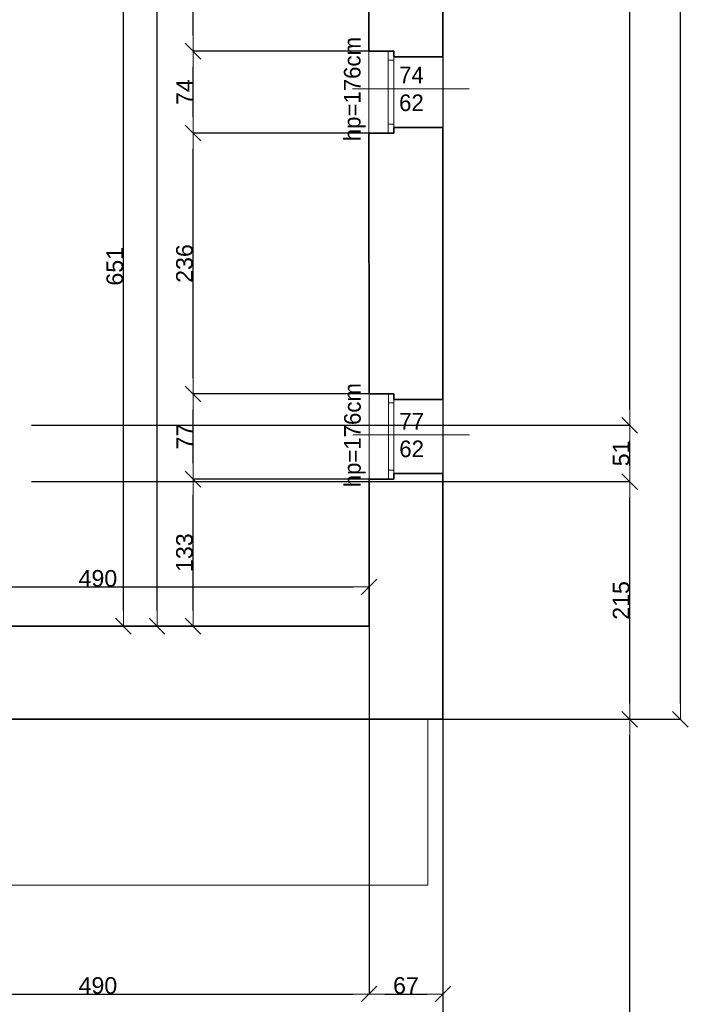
# Model space of a CAD drawing. Header units: metres. Extents: x 7506757 to 756746378, y 5735207 to 582114514.
# Tile 18 of 256: x 7554429 to 7560471, y 5789100 to 5798004. Entities that reach past the tile are written whole.
import ezdxf

# ---------------------------------------------------------------- set-up
doc = ezdxf.new("R2010")
doc.units = ezdxf.units.M
doc.header["$MEASUREMENT"] = 0
doc.header["$PDMODE"] = 2
doc.layers.get('0').update_dxf_attribs({"color": 250, "linetype": 'CONTINUOUS', "lineweight": 100, "plot": 0})
doc.layers.get('Defpoints').update_dxf_attribs({"linetype": 'CONTINUOUS'})
for name, color, linetype, lineweight in [('M_OCIANA6', 5, 'CONTINUOUS', 35), ('M_OPISY141', 7, 'CONTINUOUS', 0), ('m_umeblowanie1', 7, 'CONTINUOUS', 13), ('opis1', 7, 'CONTINUOUS', 13), ('WYMIARY', 8, 'CONTINUOUS', 13)]:
    doc.layers.add(name, color=color, linetype=linetype, lineweight=lineweight)
doc.layers.add('PWYMIAR', color=7, linetype='CONTINUOUS')
doc.styles.add('GENERATED_STYLE_1', font='arial.ttf')
doc.styles.add('GENERATED_STYLE_2', font='txt')
doc.dimstyles.new('GENERATED_STYLE__1', dxfattribs={"dimtxt": 150, "dimasz": 142.5, "dimexe": 0.18, "dimexo": 0, "dimgap": 0.09, "dimtad": 1, "dimdec": 0, "dimlfac": 0.1, "dimzin": 0, "dimdsep": 46, "dimtxsty": 'GENERATED_STYLE_1', "dimblk": 'ARROWHEAD_6', "dimblk1": 'ARROWHEAD_6', "dimblk2": 'ARROWHEAD_6', "dimcen": 0.09, "dimclrd": 251, "dimclre": 251, "dimclrt": 7, "dimazin": 0, "dimtfac": 1, "dimtdec": 4, "dimtmove": 0, "dimatfit": 3, "dimfxl": 0, "dimtolj": 1, "dimtzin": 0, "dimarcsym": 0})
doc.dimstyles.new('GENERATED_STYLE__2', dxfattribs={"dimtxt": 150, "dimasz": 142.5, "dimexe": 0.18, "dimexo": 0, "dimgap": 0.09, "dimtad": 1, "dimtih": 1, "dimtoh": 1, "dimdec": 0, "dimlfac": 0.1, "dimzin": 0, "dimdsep": 46, "dimtxsty": 'GENERATED_STYLE_1', "dimblk": 'ARROWHEAD_6', "dimblk1": 'ARROWHEAD_6', "dimblk2": 'ARROWHEAD_6', "dimcen": 0.09, "dimclrd": 251, "dimclre": 251, "dimclrt": 7, "dimazin": 0, "dimtfac": 1, "dimtdec": 4, "dimtmove": 0, "dimatfit": 3, "dimfxl": 0, "dimtolj": 1, "dimtzin": 0, "dimarcsym": 0})

# ---------------------------------------------------------------- blocks, each defined once
blk = doc.blocks.new('ARROWHEAD_6')
at = {"color": 0, "linetype": 'Continuous', "lineweight": 0}
for p, q in [((0, 0), (-1, 0)), ((-0.5, -0.5), (0.5, 0.5))]:
    blk.add_line(p, q, dxfattribs=at)
blk = doc.blocks.new('*D4051')
at = {"layer": 'Defpoints', "color": 0, "linetype": 'Continuous', "transparency": 16777216}
for p in [(7552685.7, 5799029.4), (7555366, 5799029.4), (7552685.7, 5792519.4)]:
    blk.add_point(p, dxfattribs=at)
at = {"layer": 'PWYMIAR', "color": 251, "linetype": 'Continuous', "lineweight": -2, "transparency": 16777216}
for p, q in [((7552685.7, 5799029.4), (7555366.2, 5799029.4)), ((7555366, 5792661.9), (7555366, 5798886.9)), ((7552685.7, 5792519.4), (7555366.2, 5792519.4))]:
    blk.add_line(p, q, dxfattribs=at)
at = {"layer": 'PWYMIAR', "color": 251, "linetype": 'Continuous', "lineweight": -2, "transparency": 16777216, "xscale": 142.5, "yscale": 142.5, "zscale": 142.5}
for p, rotation in [((7555366, 5799029.4), 90), ((7555366, 5792519.4), 270)]:
    blk.add_blockref('ARROWHEAD_6', p, dxfattribs=dict(at, rotation=rotation))
at = {"layer": 'PWYMIAR', "color": 7, "linetype": 'Continuous', "lineweight": 13, "transparency": 16777216, "insert": (7555289.3, 5795774.4), "char_height": 150, "attachment_point": 5, "rotation": 90, "style": 'GENERATED_STYLE_1'}
blk.add_mtext('\\A1;651', dxfattribs=at)
blk = doc.blocks.new('*D4060')
at = {"layer": 'Defpoints', "color": 0, "linetype": 'Continuous', "transparency": 16777216}
for p in [(7555670.2, 5808259.4), (7557583.9, 5808259.4), (7557585.7, 5792519.4)]:
    blk.add_point(p, dxfattribs=at)
at = {"layer": 'PWYMIAR', "color": 251, "linetype": 'Continuous', "lineweight": -2, "transparency": 16777216}
for p, q in [((7557583.9, 5808259.4), (7555670, 5808259.4)), ((7555670.2, 5792661.9), (7555670.2, 5808116.9)), ((7557585.7, 5792519.4), (7555670, 5792519.4))]:
    blk.add_line(p, q, dxfattribs=at)
at = {"layer": 'PWYMIAR', "color": 251, "linetype": 'Continuous', "lineweight": -2, "transparency": 16777216, "xscale": 142.5, "yscale": 142.5, "zscale": 142.5}
for p, rotation in [((7555670.2, 5808259.4), 90), ((7555670.2, 5792519.4), 270)]:
    blk.add_blockref('ARROWHEAD_6', p, dxfattribs=dict(at, rotation=rotation))
at = {"layer": 'PWYMIAR', "color": 7, "linetype": 'Continuous', "lineweight": 13, "transparency": 16777216, "insert": (7555593.5, 5800389.4), "char_height": 150, "attachment_point": 5, "rotation": 90, "style": 'GENERATED_STYLE_1'}
blk.add_mtext('\\A1;1574', dxfattribs=at)
blk = doc.blocks.new('*D4061')
at = {"layer": 'Defpoints', "color": 0, "linetype": 'Continuous', "transparency": 16777216}
for p in [(7555995.5, 5793849.4), (7557585.7, 5793849.4), (7557585.7, 5792519.4)]:
    blk.add_point(p, dxfattribs=at)
at = {"layer": 'PWYMIAR', "color": 251, "linetype": 'Continuous', "lineweight": -2, "transparency": 16777216}
for p, q in [((7557585.7, 5793849.4), (7555995.3, 5793849.4)), ((7555995.5, 5792661.9), (7555995.5, 5793706.9)), ((7557585.7, 5792519.4), (7555995.3, 5792519.4))]:
    blk.add_line(p, q, dxfattribs=at)
at = {"layer": 'PWYMIAR', "color": 251, "linetype": 'Continuous', "lineweight": -2, "transparency": 16777216, "xscale": 142.5, "yscale": 142.5, "zscale": 142.5}
for p, rotation in [((7555995.5, 5793849.4), 90), ((7555995.5, 5792519.4), 270)]:
    blk.add_blockref('ARROWHEAD_6', p, dxfattribs=dict(at, rotation=rotation))
at = {"layer": 'PWYMIAR', "color": 7, "linetype": 'Continuous', "lineweight": 13, "transparency": 16777216, "insert": (7555918.7, 5793184.4), "char_height": 150, "attachment_point": 5, "rotation": 90, "style": 'GENERATED_STYLE_1'}
blk.add_mtext('\\A1;133', dxfattribs=at)
blk = doc.blocks.new('*D4062')
at = {"layer": 'Defpoints', "color": 0, "linetype": 'Continuous', "transparency": 16777216}
for p in [(7555995.5, 5794619.4), (7557585.7, 5794619.4), (7557585.7, 5793849.4)]:
    blk.add_point(p, dxfattribs=at)
at = {"layer": 'PWYMIAR', "color": 251, "linetype": 'Continuous', "lineweight": -2, "transparency": 16777216}
for p, q in [((7557585.7, 5794619.4), (7555995.3, 5794619.4)), ((7555995.5, 5793991.9), (7555995.5, 5794476.9)), ((7557585.7, 5793849.4), (7555995.3, 5793849.4))]:
    blk.add_line(p, q, dxfattribs=at)
at = {"layer": 'PWYMIAR', "color": 251, "linetype": 'Continuous', "lineweight": -2, "transparency": 16777216, "xscale": 142.5, "yscale": 142.5, "zscale": 142.5}
for p, rotation in [((7555995.5, 5794619.4), 90), ((7555995.5, 5793849.4), 270)]:
    blk.add_blockref('ARROWHEAD_6', p, dxfattribs=dict(at, rotation=rotation))
at = {"layer": 'PWYMIAR', "color": 7, "linetype": 'Continuous', "lineweight": 13, "transparency": 16777216, "insert": (7555920.4, 5794234.4), "char_height": 150, "attachment_point": 5, "rotation": 90, "style": 'GENERATED_STYLE_1'}
blk.add_mtext('\\A1;77', dxfattribs=at)
blk = doc.blocks.new('*D4063')
at = {"layer": 'Defpoints', "color": 0, "linetype": 'Continuous', "transparency": 16777216}
for p in [(7555995.5, 5796979.4), (7557583.9, 5796979.4), (7557585.7, 5794619.4)]:
    blk.add_point(p, dxfattribs=at)
at = {"layer": 'PWYMIAR', "color": 251, "linetype": 'Continuous', "lineweight": -2, "transparency": 16777216}
for p, q in [((7557583.9, 5796979.4), (7555995.3, 5796979.4)), ((7555995.5, 5794761.9), (7555995.5, 5796836.9)), ((7557585.7, 5794619.4), (7555995.3, 5794619.4))]:
    blk.add_line(p, q, dxfattribs=at)
at = {"layer": 'PWYMIAR', "color": 251, "linetype": 'Continuous', "lineweight": -2, "transparency": 16777216, "xscale": 142.5, "yscale": 142.5, "zscale": 142.5}
for p, rotation in [((7555995.5, 5796979.4), 90), ((7555995.5, 5794619.4), 270)]:
    blk.add_blockref('ARROWHEAD_6', p, dxfattribs=dict(at, rotation=rotation))
at = {"layer": 'PWYMIAR', "color": 7, "linetype": 'Continuous', "lineweight": 13, "transparency": 16777216, "insert": (7555918.7, 5795799.4), "char_height": 150, "attachment_point": 5, "rotation": 90, "style": 'GENERATED_STYLE_1'}
blk.add_mtext('\\A1;236', dxfattribs=at)
blk = doc.blocks.new('*D4064')
at = {"layer": 'Defpoints', "color": 0, "linetype": 'Continuous', "transparency": 16777216}
for p in [(7555995.5, 5797719.4), (7557583.9, 5797719.4), (7557583.9, 5796979.4)]:
    blk.add_point(p, dxfattribs=at)
at = {"layer": 'PWYMIAR', "color": 251, "linetype": 'Continuous', "lineweight": -2, "transparency": 16777216}
for p, q in [((7557583.9, 5797719.4), (7555995.3, 5797719.4)), ((7555995.5, 5797121.9), (7555995.5, 5797576.9)), ((7557583.9, 5796979.4), (7555995.3, 5796979.4))]:
    blk.add_line(p, q, dxfattribs=at)
at = {"layer": 'PWYMIAR', "color": 251, "linetype": 'Continuous', "lineweight": -2, "transparency": 16777216, "xscale": 142.5, "yscale": 142.5, "zscale": 142.5}
for p, rotation in [((7555995.5, 5797719.4), 90), ((7555995.5, 5796979.4), 270)]:
    blk.add_blockref('ARROWHEAD_6', p, dxfattribs=dict(at, rotation=rotation))
at = {"layer": 'PWYMIAR', "color": 7, "linetype": 'Continuous', "lineweight": 13, "transparency": 16777216, "insert": (7555920.4, 5797349.4), "char_height": 150, "attachment_point": 5, "rotation": 90, "style": 'GENERATED_STYLE_1'}
blk.add_mtext('\\A1;74', dxfattribs=at)
blk = doc.blocks.new('*D4065')
at = {"layer": 'Defpoints', "color": 0, "linetype": 'Continuous', "transparency": 16777216}
for p in [(7555995.5, 5800059.4), (7557583.9, 5800059.4), (7557583.9, 5797719.4)]:
    blk.add_point(p, dxfattribs=at)
at = {"layer": 'PWYMIAR', "color": 251, "linetype": 'Continuous', "lineweight": -2, "transparency": 16777216}
for p, q in [((7557583.9, 5800059.4), (7555995.3, 5800059.4)), ((7555995.5, 5797861.9), (7555995.5, 5799916.9)), ((7557583.9, 5797719.4), (7555995.3, 5797719.4))]:
    blk.add_line(p, q, dxfattribs=at)
at = {"layer": 'PWYMIAR', "color": 251, "linetype": 'Continuous', "lineweight": -2, "transparency": 16777216, "xscale": 142.5, "yscale": 142.5, "zscale": 142.5}
for p, rotation in [((7555995.5, 5800059.4), 90), ((7555995.5, 5797719.4), 270)]:
    blk.add_blockref('ARROWHEAD_6', p, dxfattribs=dict(at, rotation=rotation))
at = {"layer": 'PWYMIAR', "color": 7, "linetype": 'Continuous', "lineweight": 13, "transparency": 16777216, "insert": (7555918.7, 5798889.4), "char_height": 150, "attachment_point": 5, "rotation": 90, "style": 'GENERATED_STYLE_1'}
blk.add_mtext('\\A1;234', dxfattribs=at)
blk = doc.blocks.new('*D4070')
at = {"layer": 'Defpoints', "color": 0, "linetype": 'Continuous', "transparency": 16777216}
for p in [(7557585.7, 5792874.4), (7552685.7, 5792519.4), (7557585.7, 5792519.4)]:
    blk.add_point(p, dxfattribs=at)
at = {"layer": 'PWYMIAR', "color": 251, "linetype": 'Continuous', "lineweight": -2, "transparency": 16777216}
for p, q in [((7552685.7, 5792519.4), (7552685.7, 5792874.6)), ((7552828.2, 5792874.4), (7557443.2, 5792874.4)), ((7557585.7, 5792519.4), (7557585.7, 5792874.6))]:
    blk.add_line(p, q, dxfattribs=at)
at = {"layer": 'PWYMIAR', "color": 251, "linetype": 'Continuous', "lineweight": -2, "transparency": 16777216, "xscale": 142.5, "yscale": 142.5, "zscale": 142.5, "rotation": 180}
blk.add_blockref('ARROWHEAD_6', (7552685.7, 5792874.4), dxfattribs=at)
at = {"layer": 'PWYMIAR', "color": 251, "linetype": 'Continuous', "lineweight": -2, "transparency": 16777216, "xscale": 142.5, "yscale": 142.5, "zscale": 142.5}
blk.add_blockref('ARROWHEAD_6', (7557585.7, 5792874.4), dxfattribs=at)
at = {"layer": 'PWYMIAR', "color": 7, "linetype": 'Continuous', "lineweight": 13, "transparency": 16777216, "insert": (7555135.7, 5792951.1), "char_height": 150, "attachment_point": 5, "style": 'GENERATED_STYLE_1'}
blk.add_mtext('\\A1;490', dxfattribs=at)
blk = doc.blocks.new('*D4158')
at = {"layer": 'Defpoints', "color": 0, "linetype": 'Continuous', "transparency": 16777216}
for p in [(7552685.7, 5792726.3), (7557585.7, 5792726.3), (7557585.7, 5789192.4)]:
    blk.add_point(p, dxfattribs=at)
at = {"layer": 'PWYMIAR', "color": 251, "linetype": 'Continuous', "lineweight": -2, "transparency": 16777216}
for p, q in [((7552685.7, 5792726.3), (7552685.7, 5789192.2)), ((7557585.7, 5792726.3), (7557585.7, 5789192.2)), ((7552828.2, 5789192.4), (7557443.2, 5789192.4))]:
    blk.add_line(p, q, dxfattribs=at)
at = {"layer": 'PWYMIAR', "color": 251, "linetype": 'Continuous', "lineweight": -2, "transparency": 16777216, "xscale": 142.5, "yscale": 142.5, "zscale": 142.5, "rotation": 180}
blk.add_blockref('ARROWHEAD_6', (7552685.7, 5789192.4), dxfattribs=at)
at = {"layer": 'PWYMIAR', "color": 251, "linetype": 'Continuous', "lineweight": -2, "transparency": 16777216, "xscale": 142.5, "yscale": 142.5, "zscale": 142.5}
blk.add_blockref('ARROWHEAD_6', (7557585.7, 5789192.4), dxfattribs=at)
at = {"layer": 'PWYMIAR', "color": 7, "linetype": 'Continuous', "lineweight": 13, "transparency": 16777216, "insert": (7555135.7, 5789269.1), "char_height": 150, "attachment_point": 5, "style": 'GENERATED_STYLE_1'}
blk.add_mtext('\\A1;490', dxfattribs=at)
blk = doc.blocks.new('*D4159')
at = {"layer": 'Defpoints', "color": 0, "linetype": 'Continuous', "transparency": 16777216}
for p in [(7558253.4, 5799717), (7557585.7, 5792726.3), (7558253.4, 5789192.4)]:
    blk.add_point(p, dxfattribs=at)
at = {"layer": 'PWYMIAR', "color": 251, "linetype": 'Continuous', "lineweight": -2, "transparency": 16777216}
for p, q in [((7558253.4, 5799717), (7558253.4, 5789192.2)), ((7557585.7, 5792726.3), (7557585.7, 5789192.2)), ((7557728.2, 5789192.4), (7558110.9, 5789192.4))]:
    blk.add_line(p, q, dxfattribs=at)
at = {"layer": 'PWYMIAR', "color": 251, "linetype": 'Continuous', "lineweight": -2, "transparency": 16777216, "xscale": 142.5, "yscale": 142.5, "zscale": 142.5, "rotation": 180}
blk.add_blockref('ARROWHEAD_6', (7557585.7, 5789192.4), dxfattribs=at)
at = {"layer": 'PWYMIAR', "color": 251, "linetype": 'Continuous', "lineweight": -2, "transparency": 16777216, "xscale": 142.5, "yscale": 142.5, "zscale": 142.5}
blk.add_blockref('ARROWHEAD_6', (7558253.4, 5789192.4), dxfattribs=at)
at = {"layer": 'PWYMIAR', "color": 7, "linetype": 'Continuous', "lineweight": 13, "transparency": 16777216, "insert": (7557919.6, 5789269.1), "char_height": 150, "attachment_point": 5, "style": 'GENERATED_STYLE_1'}
blk.add_mtext('\\A1;67', dxfattribs=at)
blk = doc.blocks.new('*D4160')
at = {"layer": 'Defpoints', "color": 0, "linetype": 'Continuous', "transparency": 16777216}
for p in [(7558253.4, 5791677.5), (7559941, 5791677.5), (7557585.7, 5784686.9)]:
    blk.add_point(p, dxfattribs=at)
at = {"layer": 'PWYMIAR', "color": 251, "linetype": 'Continuous', "lineweight": -2, "transparency": 16777216}
for p, q in [((7558253.4, 5791677.5), (7559941.2, 5791677.5)), ((7559941, 5784829.4), (7559941, 5791535)), ((7557585.7, 5784686.9), (7559941.2, 5784686.9))]:
    blk.add_line(p, q, dxfattribs=at)
at = {"layer": 'PWYMIAR', "color": 251, "linetype": 'Continuous', "lineweight": -2, "transparency": 16777216, "xscale": 142.5, "yscale": 142.5, "zscale": 142.5}
for p, rotation in [((7559941, 5791677.5), 90), ((7559941, 5784686.9), 270)]:
    blk.add_blockref('ARROWHEAD_6', p, dxfattribs=dict(at, rotation=rotation))
at = {"layer": 'PWYMIAR', "color": 7, "linetype": 'Continuous', "lineweight": 13, "transparency": 16777216, "insert": (7559864.3, 5788182.2), "char_height": 150, "attachment_point": 5, "rotation": 90, "style": 'GENERATED_STYLE_1'}
blk.add_mtext('\\A1;699', dxfattribs=at)
blk = doc.blocks.new('*D4161')
at = {"layer": 'Defpoints', "color": 0, "linetype": 'Continuous', "transparency": 16777216}
for p in [(7554535.7, 5793826.9), (7559941, 5793826.9), (7558253.4, 5791677.5)]:
    blk.add_point(p, dxfattribs=at)
at = {"layer": 'PWYMIAR', "color": 251, "linetype": 'Continuous', "lineweight": -2, "transparency": 16777216}
for p, q in [((7554535.7, 5793826.9), (7559941.2, 5793826.9)), ((7559941, 5791820), (7559941, 5793684.4)), ((7558253.4, 5791677.5), (7559941.2, 5791677.5))]:
    blk.add_line(p, q, dxfattribs=at)
at = {"layer": 'PWYMIAR', "color": 251, "linetype": 'Continuous', "lineweight": -2, "transparency": 16777216, "xscale": 142.5, "yscale": 142.5, "zscale": 142.5}
for p, rotation in [((7559941, 5793826.9), 90), ((7559941, 5791677.5), 270)]:
    blk.add_blockref('ARROWHEAD_6', p, dxfattribs=dict(at, rotation=rotation))
at = {"layer": 'PWYMIAR', "color": 7, "linetype": 'Continuous', "lineweight": 13, "transparency": 16777216, "insert": (7559864.3, 5792752.2), "char_height": 150, "attachment_point": 5, "rotation": 90, "style": 'GENERATED_STYLE_1'}
blk.add_mtext('\\A1;215', dxfattribs=at)
blk = doc.blocks.new('*D4162')
at = {"layer": 'Defpoints', "color": 0, "linetype": 'Continuous', "transparency": 16777216}
for p in [(7554535.7, 5794336.9), (7559941, 5794336.9), (7554535.7, 5793826.9)]:
    blk.add_point(p, dxfattribs=at)
at = {"layer": 'PWYMIAR', "color": 251, "linetype": 'Continuous', "lineweight": -2, "transparency": 16777216}
for p, q in [((7554535.7, 5794336.9), (7559941.2, 5794336.9)), ((7559941, 5793969.4), (7559941, 5794194.4)), ((7554535.7, 5793826.9), (7559941.2, 5793826.9))]:
    blk.add_line(p, q, dxfattribs=at)
at = {"layer": 'PWYMIAR', "color": 251, "linetype": 'Continuous', "lineweight": -2, "transparency": 16777216, "xscale": 142.5, "yscale": 142.5, "zscale": 142.5}
for p, rotation in [((7559941, 5794336.9), 90), ((7559941, 5793826.9), 270)]:
    blk.add_blockref('ARROWHEAD_6', p, dxfattribs=dict(at, rotation=rotation))
at = {"layer": 'PWYMIAR', "color": 7, "linetype": 'Continuous', "lineweight": 13, "transparency": 16777216, "insert": (7559864.3, 5794081.9), "char_height": 150, "attachment_point": 5, "rotation": 90, "style": 'GENERATED_STYLE_1'}
blk.add_mtext('\\A1;51', dxfattribs=at)
blk = doc.blocks.new('*D4163')
at = {"layer": 'Defpoints', "color": 0, "linetype": 'Continuous', "transparency": 16777216}
for p in [(7552685.7, 5808259.4), (7559941, 5808259.4), (7554535.7, 5794336.9)]:
    blk.add_point(p, dxfattribs=at)
at = {"layer": 'PWYMIAR', "color": 251, "linetype": 'Continuous', "lineweight": -2, "transparency": 16777216}
for p, q in [((7552685.7, 5808259.4), (7559941.2, 5808259.4)), ((7559941, 5794479.4), (7559941, 5808116.9)), ((7554535.7, 5794336.9), (7559941.2, 5794336.9))]:
    blk.add_line(p, q, dxfattribs=at)
at = {"layer": 'PWYMIAR', "color": 251, "linetype": 'Continuous', "lineweight": -2, "transparency": 16777216, "xscale": 142.5, "yscale": 142.5, "zscale": 142.5}
for p, rotation in [((7559941, 5808259.4), 90), ((7559941, 5794336.9), 270)]:
    blk.add_blockref('ARROWHEAD_6', p, dxfattribs=dict(at, rotation=rotation))
at = {"layer": 'PWYMIAR', "color": 7, "linetype": 'Continuous', "lineweight": 13, "transparency": 16777216, "insert": (7559864.3, 5801298.1), "char_height": 150, "attachment_point": 5, "rotation": 90, "style": 'GENERATED_STYLE_1'}
blk.add_mtext('\\A1;1392', dxfattribs=at)
blk = doc.blocks.new('*D4166')
at = {"layer": 'Defpoints', "color": 0, "linetype": 'Continuous', "transparency": 16777216}
for p in [(7558253.4, 5808967.5), (7560399.4, 5808967.5), (7558253.4, 5791677.5)]:
    blk.add_point(p, dxfattribs=at)
at = {"layer": 'PWYMIAR', "color": 251, "linetype": 'Continuous', "lineweight": -2, "transparency": 16777216}
for p, q in [((7558253.4, 5808967.5), (7560399.5, 5808967.5)), ((7560399.4, 5791820), (7560399.4, 5808825)), ((7558253.4, 5791677.5), (7560399.5, 5791677.5))]:
    blk.add_line(p, q, dxfattribs=at)
at = {"layer": 'PWYMIAR', "color": 251, "linetype": 'Continuous', "lineweight": -2, "transparency": 16777216, "xscale": 142.5, "yscale": 142.5, "zscale": 142.5}
for p, rotation in [((7560399.4, 5808967.5), 90), ((7560399.4, 5791677.5), 270)]:
    blk.add_blockref('ARROWHEAD_6', p, dxfattribs=dict(at, rotation=rotation))
at = {"layer": 'PWYMIAR', "color": 7, "linetype": 'Continuous', "lineweight": 13, "transparency": 16777216, "insert": (7560322.7, 5800322.5), "char_height": 150, "attachment_point": 5, "rotation": 90, "style": 'GENERATED_STYLE_1'}
blk.add_mtext('\\A1;1729', dxfattribs=at)
blk = doc.blocks.new('*D4182')
at = {"layer": 'Defpoints', "color": 0, "linetype": 'Continuous', "transparency": 16777216}
for p in [(7549523.4, 5791677.5), (7558253.4, 5791677.5), (7558253.4, 5788596.3)]:
    blk.add_point(p, dxfattribs=at)
at = {"layer": 'PWYMIAR', "color": 251, "linetype": 'Continuous', "lineweight": -2, "transparency": 16777216}
for p, q in [((7549523.4, 5791677.5), (7549523.4, 5788596.1)), ((7558253.4, 5791677.5), (7558253.4, 5788596.1)), ((7549665.9, 5788596.3), (7558110.9, 5788596.3))]:
    blk.add_line(p, q, dxfattribs=at)
at = {"layer": 'PWYMIAR', "color": 251, "linetype": 'Continuous', "lineweight": -2, "transparency": 16777216, "xscale": 142.5, "yscale": 142.5, "zscale": 142.5, "rotation": 180}
blk.add_blockref('ARROWHEAD_6', (7549523.4, 5788596.3), dxfattribs=at)
at = {"layer": 'PWYMIAR', "color": 251, "linetype": 'Continuous', "lineweight": -2, "transparency": 16777216, "xscale": 142.5, "yscale": 142.5, "zscale": 142.5}
blk.add_blockref('ARROWHEAD_6', (7558253.4, 5788596.3), dxfattribs=at)
at = {"layer": 'PWYMIAR', "color": 7, "linetype": 'Continuous', "lineweight": 13, "transparency": 16777216, "insert": (7553888.4, 5788673), "char_height": 150, "attachment_point": 5, "style": 'GENERATED_STYLE_1'}
blk.add_mtext('\\A1;873', dxfattribs=at)

msp = doc.modelspace()

# ---------------------------------------------------------------- linework, layer by layer
at = {"layer": 'M_OCIANA6'}
for p, q in [((7558253.4, 5797669.4), (7558253.4, 5800109.4)), ((7558253.4, 5794569.4), (7558253.4, 5797029.4)), ((7558253.4, 5791677.5), (7558253.4, 5793899.4)), ((7551555.5, 5791677.5), (7558253.4, 5791677.5))]:
    msp.add_line(p, q, dxfattribs=at)
at = {"layer": 'M_OCIANA6', "linetype": 'Continuous'}
for p, q in [((7557583.9, 5800059.4), (7557583.9, 5797719.4)), ((7557583.9, 5797719.4), (7557808.9, 5797719.4)), ((7557808.9, 5797669.4), (7557808.9, 5797719.4)), ((7557808.9, 5797669.4), (7558253.4, 5797669.4)), ((7557583.9, 5796979.4), (7557585.7, 5794619.4)), ((7557583.9, 5796979.4), (7557808.9, 5796979.4)), ((7557808.9, 5796979.4), (7557808.9, 5797029.4)), ((7557808.9, 5797029.4), (7558253.4, 5797029.4)), ((7557585.7, 5794619.4), (7557810.7, 5794619.4)), ((7557810.7, 5794569.4), (7557810.7, 5794619.4)), ((7557810.7, 5794569.4), (7558253.4, 5794569.4)), ((7557585.7, 5793849.4), (7557585.7, 5792519.4)), ((7557585.7, 5793849.4), (7557810.7, 5793849.4)), ((7557810.7, 5793899.4), (7558253.4, 5793899.4)), ((7557810.7, 5793849.4), (7557810.7, 5793899.4)), ((7557585.7, 5792519.4), (7552685.7, 5792519.4))]:
    msp.add_line(p, q, dxfattribs=at)
at = {"layer": 'M_OPISY141', "linetype": 'Continuous'}
for p, q in [((7557436.2, 5797379.4), (7558491, 5797379.4)), ((7557438, 5794249.4), (7558492.9, 5794249.4))]:
    msp.add_line(p, q, dxfattribs=at)
at = {"layer": 'm_umeblowanie1', "linetype": 'Continuous'}
for p, q in [((7557583.9, 5796979.4), (7557583.9, 5797719.4)), ((7557758.9, 5796979.4), (7557758.9, 5797719.4)), ((7557808.9, 5797009.4), (7557808.9, 5797719.4)), ((7557808.9, 5797639.4), (7557758.9, 5797639.4)), ((7558253.4, 5796989.4), (7558253.4, 5797669.4)), ((7557808.9, 5797059.4), (7557758.9, 5797059.4)), ((7557585.7, 5793849.4), (7557585.7, 5794619.4)), ((7557760.7, 5793849.4), (7557760.7, 5794619.4)), ((7557810.7, 5793849.4), (7557810.7, 5794619.4)), ((7558253.4, 5793889.4), (7558253.4, 5794569.4)), ((7557810.7, 5794539.4), (7557760.7, 5794539.4)), ((7557810.7, 5793929.4), (7557760.7, 5793929.4))]:
    msp.add_line(p, q, dxfattribs=at)
at = {"layer": 'WYMIARY', "linetype": 'ByBlock'}
for p, q in [((7558118.6, 5790177.5), (7558118.6, 5791677.5)), ((7549523.4, 5790177.5), (7558118.6, 5790177.5))]:
    msp.add_line(p, q, dxfattribs=at)

# ---------------------------------------------------------------- texts
at = {"layer": 'opis1', "linetype": 'Continuous', "char_height": 150, "attachment_point": 3, "rotation": 90, "style": 'GENERATED_STYLE_2'}
for insert in [(7557358.9, 5797847.9), (7557360.7, 5794717.9)]:
    msp.add_mtext('{hp=176cm}', dxfattribs=dict(at, insert=insert))
at = {"layer": 'opis1', "linetype": 'Continuous', "char_height": 150, "width": 349.992, "attachment_point": 1, "style": 'GENERATED_STYLE_2'}
for s, insert, line_spacing_factor in [('{74\\P62}', (7557857.5, 5797579.6), 1.004977), ('{77\\P62}', (7557859.3, 5794447.9), 0.998384)]:
    msp.add_mtext(s, dxfattribs=dict(at, insert=insert, line_spacing_factor=line_spacing_factor))

# ---------------------------------------------------------------- dimensions: what is measured, and where the dimension line sits
at = {"layer": 'PWYMIAR', "color": 251, "linetype": 'Continuous', "lineweight": 13}
for base, p1, p2, picture, middle in [((7560399.4, 5808967.5), (7558253.4, 5791677.5), (7558253.4, 5808967.5), '*D4166', (7560322.7, 5800322.5)), ((7559941, 5808259.4), (7554535.7, 5794336.9), (7552685.7, 5808259.4), '*D4163', (7559864.3, 5801298.1)), ((7555670.2, 5808259.4), (7557585.7, 5792519.4), (7557583.9, 5808259.4), '*D4060', (7555593.5, 5800389.4)), ((7555995.5, 5800059.4), (7557583.9, 5797719.4), (7557583.9, 5800059.4), '*D4065', (7555918.7, 5798889.4)), ((7555366, 5799029.4), (7552685.7, 5792519.4), (7552685.7, 5799029.4), '*D4051', (7555289.3, 5795774.4)), ((7555995.5, 5797719.4), (7557583.9, 5796979.4), (7557583.9, 5797719.4), '*D4064', (7555920.4, 5797349.4)), ((7555995.5, 5796979.4), (7557585.7, 5794619.4), (7557583.9, 5796979.4), '*D4063', (7555918.7, 5795799.4)), ((7555995.5, 5794619.4), (7557585.7, 5793849.4), (7557585.7, 5794619.4), '*D4062', (7555920.4, 5794234.4)), ((7559941, 5794336.9), (7554535.7, 5793826.9), (7554535.7, 5794336.9), '*D4162', (7559864.3, 5794081.9)), ((7559941, 5793826.9), (7558253.4, 5791677.5), (7554535.7, 5793826.9), '*D4161', (7559864.3, 5792752.2)), ((7555995.5, 5793849.4), (7557585.7, 5792519.4), (7557585.7, 5793849.4), '*D4061', (7555918.7, 5793184.4)), ((7559941, 5791677.5), (7557585.7, 5784686.9), (7558253.4, 5791677.5), '*D4160', (7559864.3, 5788182.2))]:
    dim = msp.add_linear_dim(base=base, p1=p1, p2=p2, angle=90, dimstyle='GENERATED_STYLE__1', dxfattribs=at)
    dim.commit()
    dim.dimension.update_dxf_attribs({"geometry": picture, "text_midpoint": middle})
for base, p1, p2, picture, middle in [((7558253.4, 5789192.4), (7557585.7, 5792726.3), (7558253.4, 5799717), '*D4159', (7557919.6, 5789269.1)), ((7557585.7, 5792874.4), (7552685.7, 5792519.4), (7557585.7, 5792519.4), '*D4070', (7555135.7, 5792951.1)), ((7557585.7, 5789192.4), (7552685.7, 5792726.3), (7557585.7, 5792726.3), '*D4158', (7555135.7, 5789269.1)), ((7558253.4, 5788596.3), (7549523.4, 5791677.5), (7558253.4, 5791677.5), '*D4182', (7553888.4, 5788673))]:
    dim = msp.add_linear_dim(base=base, p1=p1, p2=p2, dimstyle='GENERATED_STYLE__2', dxfattribs=at)
    dim.commit()
    dim.dimension.update_dxf_attribs({"geometry": picture, "text_midpoint": middle})

doc.saveas('drawing.dxf')
